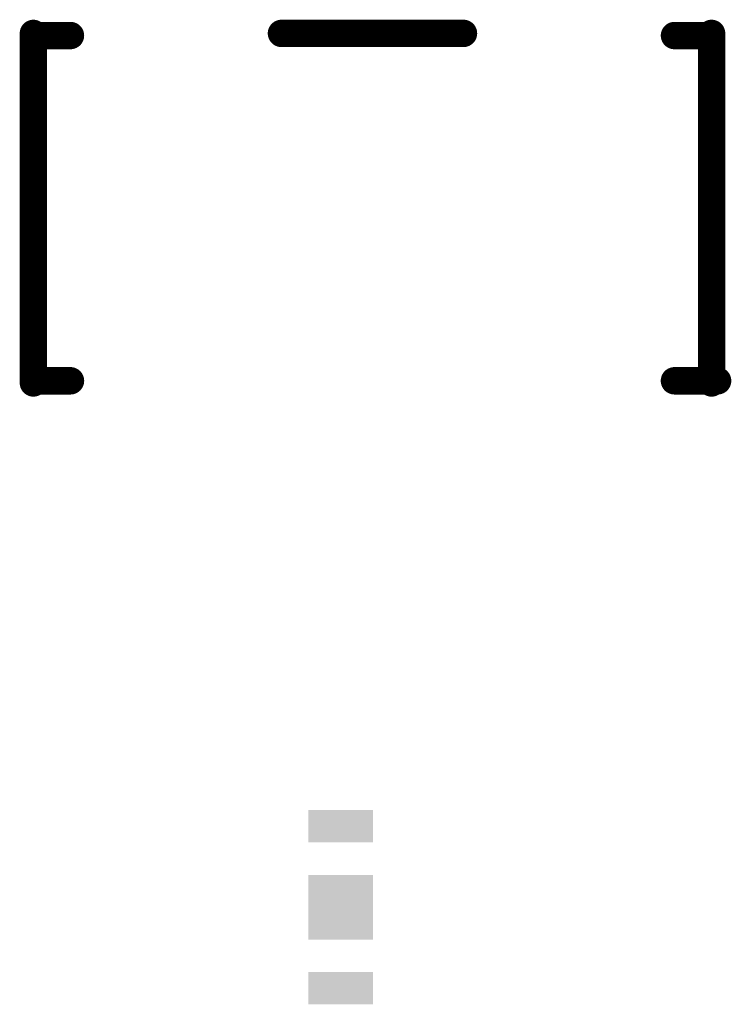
# Model space of a CAD drawing. Extents: x 0.2 to 44.6, y 0.6 to 20.
# Tile 1 of 2: x 6.6 to 9.9, y 0.6 to 5.1. Entities that reach past the tile are written whole.
import ezdxf

# ---------------------------------------------------------------- set-up
doc = ezdxf.new("R2010")
doc.units = 0
doc.layers.add('21', color=251, linetype='CONTINUOUS')

# ---------------------------------------------------------------- blocks, each defined once
blk = doc.blocks.new('RECT')
blk.add_solid([(-0.5, -0.5), (0.5, -0.5), (-0.5, 0.5), (0.5, 0.5)])

msp = doc.modelspace()

# ---------------------------------------------------------------- linework, layer by layer
at = {"layer": '21', "const_width": 0.127}
for points in [[(6.6669, 3.4387), (6.6669, 5.0587)], [(6.6889, 5.0487), (6.8389, 5.0487)], [(7.8169, 5.0587), (8.6609, 5.0587)], [(9.7889, 5.0487), (9.6389, 5.0487)], [(9.8109, 5.0587), (9.8109, 3.4387)], [(6.6889, 3.4487), (6.8389, 3.4487)], [(9.8389, 3.4487), (9.6389, 3.4487)]]:
    msp.add_lwpolyline(points, dxfattribs=at)
at = {"layer": '21', "const_width": 0.0635}
for points in [[(6.6986, 5.0587, 1), (6.6352, 5.0587)], [(6.6889, 5.0804, 1), (6.6889, 5.017)], [(6.8389, 5.017, 1), (6.8389, 5.0804)], [(7.8169, 5.0904, 1), (7.8169, 5.027)], [(8.6609, 5.027, 1), (8.6609, 5.0904)], [(9.6389, 5.0804, 1), (9.6389, 5.017)], [(9.8427, 5.0587, 1), (9.7791, 5.0587)], [(9.7889, 5.017, 1), (9.7889, 5.0804)], [(6.6352, 3.4387, 1), (6.6986, 3.4387)], [(6.6889, 3.4805, 1), (6.6889, 3.4169)], [(6.8389, 3.4169, 1), (6.8389, 3.4805)], [(9.6389, 3.4805, 1), (9.6389, 3.4169)], [(9.7791, 3.4387, 1), (9.8427, 3.4387)], [(9.8389, 3.4169, 1), (9.8389, 3.4805)]]:
    msp.add_lwpolyline(points, format="xyb", dxfattribs=at)

# ---------------------------------------------------------------- block references
at = {"layer": '21', "yscale": 0.3, "rotation": 90}
for p, xscale in [((8.0912, 1.3842), 0.15), ((8.0912, 1.0092), 0.3), ((8.0912, 0.6342), 0.15)]:
    msp.add_blockref('RECT', p, dxfattribs=dict(at, xscale=xscale))

doc.saveas('drawing.dxf')
